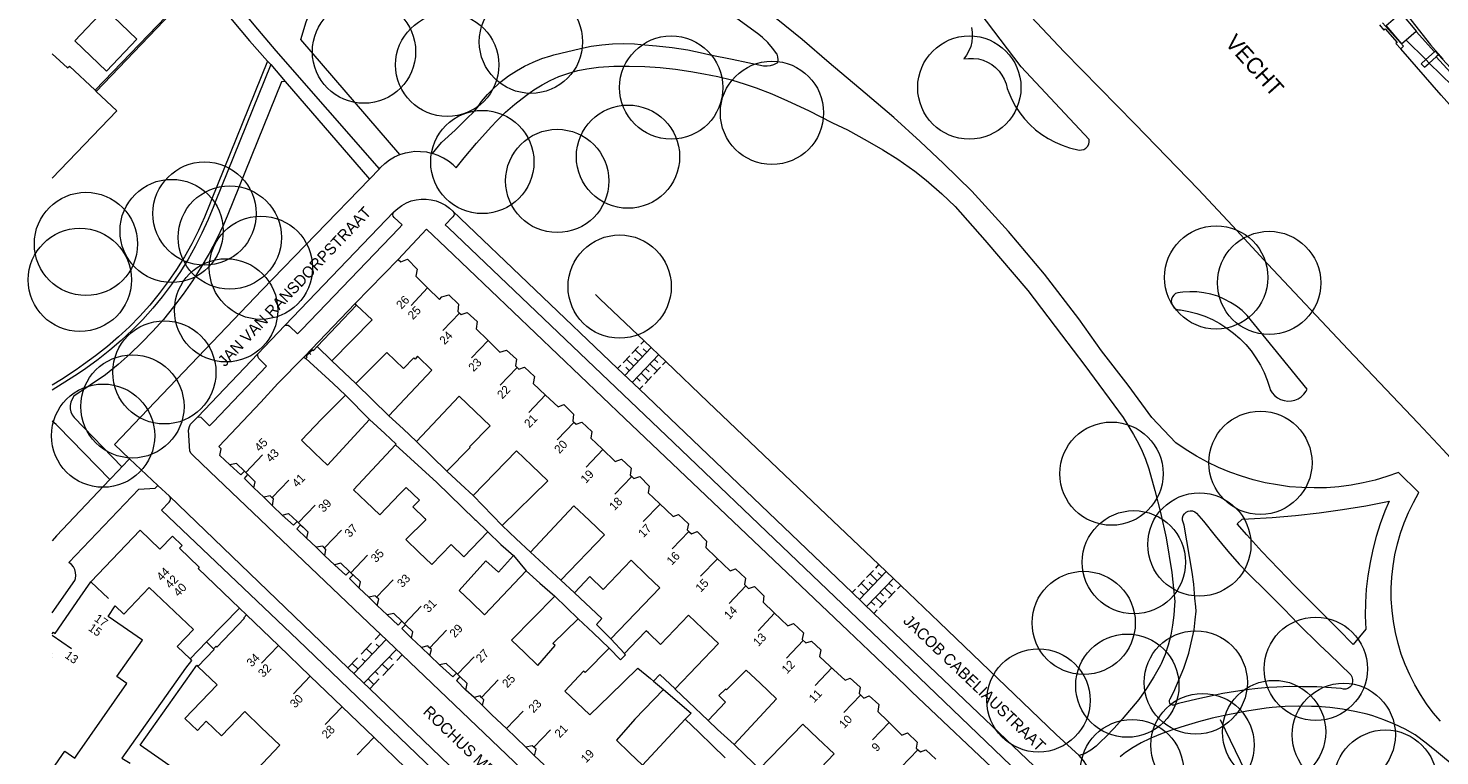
# Model space of a CAD drawing. Header units: metres. Extents: x 134994 to 136506, y 457393 to 459006.
# Tile 102 of 171: x 134997 to 135172, y 458394 to 458484. Entities that reach past the tile are written whole.
import ezdxf
from ezdxf.enums import TextEntityAlignment as Align

# ---------------------------------------------------------------- set-up
doc = ezdxf.new("R2010")
doc.units = ezdxf.units.M
for name, color, linetype, lineweight in [('B-WE-GR-BOOM-S', 250, 'Continuous', 13), ('B-WE-GW_TALUDLIJNEN', 251, 'Continuous', 5), ('B-WE-KG_BEBOUWING', 251, 'Continuous', 20), ('B-WE-KG_BEBOUWING TUSSENMUUR', 251, 'Continuous', 5), ('B-WE-KG_HUISNR', 251, 'Continuous', 5), ('B-WE-KG_ONDERGROND_REST', 251, 'Continuous', 5), ('B-WE-KG_STRAATNAAM', 251, 'Continuous', 5)]:
    doc.layers.add(name, color=color, linetype=linetype, lineweight=lineweight)
doc.styles.add('Styledgn000', font='dgn000.shx')

# ---------------------------------------------------------------- blocks, each defined once
blk = doc.blocks.new('SGR-BOOM_02')
blk.add_circle((0, 0), 6.4)

msp = doc.modelspace()

# ---------------------------------------------------------------- linework, layer by layer
at = {"layer": 'B-WE-GW_TALUDLIJNEN'}
msp.add_line((135170.31, 458480.37), (135170.74, 458479.95), dxfattribs=at)
at = {"layer": 'B-WE-GW_TALUDLIJNEN', "flags": 128}
for points in [[(135170.31, 458480.37), (135167.86, 458482.77)], [(135186.23, 458462.9), (135177, 458473.13), (135173.62, 458477.12), (135170.74, 458479.95)]]:
    msp.add_lwpolyline(points, dxfattribs=at)
at = {"layer": 'B-WE-KG_BEBOUWING', "flags": 128}
msp.add_lwpolyline([(135169.13, 458483.85), (135167.86, 458482.77), (135167.33, 458482.32), (135165.38, 458484.61), (135165.96, 458485.1), (135167.13, 458486.09), (135167.2, 458486.16), (135169.15, 458483.86)], close=True, dxfattribs=at)
for points in [[(135000, 458481.09), (135001.88, 458479.34), (135002.14, 458479.58), (135005.33, 458476.57), (135005.46, 458476.43), (135008, 458474.04), (135000, 458465.68)], [(135094.47, 458391.71), (135096.95, 458394.29), (135094.92, 458396.22), (135093.06, 458397.99), (135087.69, 458392.44), (135085.91, 458394.16), (135084.54, 458395.48), (135089.79, 458401.12), (135087.76, 458403.06), (135086.06, 458404.67), (135083.59, 458402.24), (135083.47, 458402.34), (135082.64, 458401.53), (135083.47, 458400.73), (135081.32, 458398.44), (135078.88, 458400.76), (135077.22, 458402.33), (135077.26, 458402.37), (135082.61, 458407.97), (135080.63, 458409.86), (135078.9, 458411.51), (135075.42, 458407.86), (135073.92, 458409.29), (135073.64, 458409.56), (135072.58, 458408.45), (135070.95, 458406.74), (135069.26, 458408.55), (135075.35, 458414.9), (135073.74, 458416.43), (135071.79, 458418.3), (135068.33, 458414.7), (135066.66, 458416.3), (135064.75, 458414.26), (135063.07, 458415.83), (135068.47, 458421.46), (135066.6, 458423.25), (135064.69, 458425.07), (135059.29, 458419.3), (135057.53, 458420.96), (135055.8, 458422.6), (135061.44, 458428.17), (135059.48, 458430.04), (135057.55, 458431.88), (135052.18, 458426.33), (135050.65, 458427.76), (135048.93, 458429.35), (135051.83, 458432.3), (135051.76, 458432.37), (135054.32, 458434.97), (135052.44, 458436.76), (135050.44, 458438.67), (135045.15, 458433.05), (135043.5, 458434.59), (135041.76, 458436.21), (135047.08, 458441.87), (135045.28, 458443.59), (135045, 458443.24), (135044.93, 458443.3), (135044.83, 458443.39), (135043.54, 458442.07), (135041.49, 458444.05), (135037.63, 458440.22), (135036.2, 458441.59), (135034.67, 458443.05), (135039.68, 458448.1), (135037.75, 458449.93), (135037.55, 458450.12), (135042.9, 458455.61), (135043.21, 458455.31), (135044.05, 458455.63), (135045.26, 458454.41), (135045.08, 458453.51), (135046.55, 458452.07), (135048.02, 458450.63), (135048.3, 458450.96), (135049.17, 458451.23), (135050.38, 458450.06), (135050.3, 458449.14), (135050.41, 458449.03), (135050.69, 458448.76), (135051.47, 458449.03), (135052.68, 458447.89), (135052.57, 458447.01), (135054, 458445.59), (135055.5, 458444.11), (135056.33, 458444.37), (135057.57, 458443.22), (135057.43, 458442.41), (135057.64, 458442.21), (135057.85, 458441.99), (135058.57, 458442.23), (135059.8, 458441.09), (135059.64, 458440.23), (135061.17, 458438.79), (135062.74, 458437.31), (135063.42, 458437.6), (135064.64, 458436.41), (135064.54, 458435.54), (135064.65, 458435.45), (135064.95, 458435.19), (135065.68, 458435.42), (135066.92, 458434.27), (135066.78, 458433.45), (135068.17, 458432.11), (135069.8, 458430.56), (135070.58, 458430.84), (135071.78, 458429.72), (135071.68, 458428.84), (135071.81, 458428.72), (135072.11, 458428.43), (135072.85, 458428.67), (135074.02, 458427.49), (135073.9, 458426.65), (135075.29, 458425.34), (135076.98, 458423.74), (135077.67, 458424), (135078.88, 458422.84), (135078.74, 458422.07), (135078.95, 458421.88), (135079.25, 458421.6), (135079.95, 458421.86), (135081.12, 458420.69), (135081.03, 458419.87), (135082.32, 458418.65), (135084.06, 458417.01), (135084.74, 458417.24), (135085.95, 458416.07), (135085.82, 458415.3), (135086.32, 458414.81), (135087.07, 458415.06), (135088.24, 458413.91), (135088.17, 458413.1), (135089.47, 458411.85), (135091.2, 458410.19), (135091.92, 458410.45), (135093.14, 458409.3), (135092.99, 458408.54), (135092.98, 458408.47), (135093.46, 458408.09), (135094.16, 458408.28), (135095.29, 458407.2), (135095.13, 458406.38), (135096.43, 458405.18), (135098.3, 458403.46), (135098.95, 458403.7), (135100.18, 458402.56), (135100.04, 458401.79), (135100.14, 458401.69), (135100.62, 458401.23), (135101.3, 458401.52), (135102.48, 458400.41), (135102.36, 458399.57), (135103.61, 458398.34), (135104.2, 458397.76), (135105.36, 458396.62), (135106.03, 458396.93), (135107.23, 458395.76), (135107.14, 458395.01), (135107.21, 458394.94), (135107.66, 458394.55), (135108.33, 458394.82), (135109.56, 458393.63)], [(135030.8, 458422.69), (135031.11, 458422.39), (135031.71, 458421.82), (135031.54, 458421.05), (135030.35, 458422.22), (135030.8, 458422.69), (135030.36, 458423.11), (135029.91, 458422.64), (135028.53, 458423.91), (135027.33, 458425.07), (135027.43, 458425.92), (135027.29, 458426.05), (135027.03, 458426.28), (135026.23, 458426.12), (135025, 458427.27), (135025.18, 458428.05), (135024.48, 458428.72), (135024.27, 458428.92), (135023.83, 458429.35), (135022.84, 458430.3), (135022.02, 458430.13), (135020.8, 458431.31), (135020.95, 458432.14), (135020.66, 458432.4), (135025.85, 458437.91), (135027.99, 458440.24), (135031.22, 458443.49), (135031.43, 458443.3), (135034.85, 458440.2), (135036.37, 458438.76), (135033.41, 458435.8), (135030.92, 458433.18), (135032.58, 458431.6), (135034.15, 458430.11), (135039.33, 458435.76), (135041.23, 458434.02), (135042.66, 458432.71), (135042.57, 458432.61), (135037.37, 458427.04), (135038.95, 458425.54), (135040.64, 458423.93), (135043.11, 458426.53), (135043.88, 458427.34), (135045.54, 458425.77), (135044.73, 458424.92), (135046.19, 458423.47), (135046.34, 458423.32), (135043.86, 458420.86), (135045.48, 458419.32), (135047.07, 458417.8), (135049.45, 458420.28), (135051.05, 458418.74), (135054.01, 458421.82), (135055.64, 458420.28), (135057.19, 458418.88), (135055.32, 458416.82), (135053.77, 458418.22), (135050.46, 458414.56), (135051.96, 458413.14), (135053.62, 458411.55), (135055.84, 458413.9), (135058.76, 458416.98), (135060.46, 458415.48), (135062.31, 458413.86), (135056.96, 458408.38), (135058.54, 458406.86), (135060.22, 458405.27), (135062.35, 458407.74), (135062.08, 458407.97), (135065.2, 458411.05), (135067.06, 458409.29), (135069.06, 458407.4), (135066.07, 458404.38), (135065.87, 458404.57), (135063.56, 458402.08), (135065.04, 458400.68), (135066.65, 458399.13), (135069.12, 458401.54), (135072.63, 458404.95), (135074.2, 458403.63), (135074.56, 458403.32), (135075.79, 458402.28), (135072.24, 458398.6), (135069.95, 458395.99), (135071.58, 458394.44), (135073.18, 458392.92), (135078.5, 458398.6), (135080.16, 458396.98), (135081.85, 458395.33), (135083.42, 458393.8)], [(135023.83, 458429.35), (135023.39, 458428.88), (135022.02, 458430.13)], [(135025, 458427.27), (135023.83, 458428.46), (135024.27, 458428.92)], [(135028.53, 458423.91), (135029.32, 458424.1), (135030.36, 458423.11)], [(135000, 458409.2), (135000.15, 458409.4), (135000.36, 458409.24), (135003.49, 458413.74), (135004.8, 458415.63), (135010.92, 458422.02), (135013.35, 458419.7), (135014.93, 458421.3), (135016.11, 458420.14), (135015.79, 458419.82), (135018.24, 458417.44), (135018.11, 458417.28), (135023.21, 458412.38), (135024.1, 458411.53)], [(135050.56, 458403.89), (135050.26, 458404.18), (135050.12, 458404.31), (135048.86, 458405.52), (135048.04, 458405.35), (135046.82, 458406.49), (135047.01, 458407.25), (135046.69, 458407.55), (135046.56, 458407.68), (135045.77, 458407.51), (135044.55, 458408.64), (135044.71, 458409.44), (135043.8, 458410.32), (135043.69, 458410.43), (135043.36, 458410.74), (135042.34, 458411.72), (135041.54, 458411.56), (135040.31, 458412.71), (135040.48, 458413.47), (135040.21, 458413.73), (135040.03, 458413.9), (135039.25, 458413.73), (135038.05, 458414.84), (135038.21, 458415.63), (135037.3, 458416.5), (135037.28, 458416.52), (135036.86, 458416.92), (135035.8, 458417.93), (135035.01, 458417.73), (135033.82, 458418.84), (135033.94, 458419.64), (135033.64, 458419.98), (135033.56, 458420.06), (135032.75, 458419.92), (135031.54, 458421.05)], [(135000, 458392.36), (135001.58, 458394.63), (135002.82, 458393.77), (135003.15, 458394.25), (135006.21, 458398.63), (135009.26, 458403.01), (135008.02, 458403.88), (135011.19, 458408.4), (135006.94, 458411.35), (135007.82, 458412.66), (135008.89, 458411.61), (135012.03, 458414.91), (135017.51, 458409.71), (135015.5, 458407.6), (135017.11, 458406.07), (135019.12, 458408.18), (135020.02, 458407.32)], [(135025.36, 458392.37), (135028.23, 458395.37), (135025.93, 458397.58), (135023.87, 458399.55), (135020.99, 458396.56), (135019.11, 458398.36), (135018, 458397.2), (135016.44, 458398.71), (135020.46, 458402.87), (135018.08, 458405.14), (135020.09, 458407.25), (135020.02, 458407.32), (135020.33, 458407.64), (135020.4, 458407.55), (135023.85, 458411.11), (135023.76, 458411.17), (135024.1, 458411.53), (135028.05, 458407.73), (135032, 458403.94), (135035.95, 458400.14), (135039.91, 458396.35), (135043.86, 458392.55)], [(135048.04, 458405.35), (135049.67, 458403.84), (135050.12, 458404.31)], [(135060.98, 458392.96), (135059.81, 458394.07), (135059.99, 458394.9), (135059.73, 458395.12), (135059.53, 458395.29), (135058.72, 458395.12), (135056.32, 458397.43), (135054.52, 458399.15), (135053.35, 458400.3), (135053.52, 458401.02), (135053.23, 458401.31), (135053.05, 458401.48), (135052.32, 458401.28), (135051.3, 458402.21), (135051.47, 458403.02), (135050.56, 458403.89), (135050.11, 458403.42), (135051.3, 458402.21)]]:
    msp.add_lwpolyline(points, dxfattribs=at)
at = {"layer": 'B-WE-KG_BEBOUWING'}
for points in [[(135035.01, 458417.73), (135036.41, 458416.45), (135036.86, 458416.92)], [(135038.05, 458414.84), (135036.86, 458416.03), (135037.3, 458416.5)], [(135023.21, 458412.38), (135019.12, 458408.18)], [(135041.54, 458411.56), (135042.91, 458410.27), (135043.36, 458410.74)], [(135043.8, 458410.32), (135043.35, 458409.84), (135044.55, 458408.64)]]:
    msp.add_lwpolyline(points, dxfattribs=at)
at = {"layer": 'B-WE-KG_BEBOUWING TUSSENMUUR'}
for p, q in [((135046.55, 458452.07), (135044.49, 458449.89)), ((135050.49, 458448.95), (135048.42, 458446.78)), ((135054.04, 458445.57), (135051.98, 458443.4)), ((135057.6, 458442.18), (135055.53, 458440.01)), ((135061.15, 458438.8), (135059.08, 458436.63)), ((135064.7, 458435.42), (135062.63, 458433.25)), ((135024.02, 458429.19), (135026.09, 458431.36)), ((135068.26, 458432.03), (135066.19, 458429.86)), ((135027.28, 458426.08), (135029.35, 458428.25)), ((135071.81, 458428.65), (135069.74, 458426.48)), ((135030.53, 458422.97), (135032.6, 458425.15)), ((135075.36, 458425.27), (135073.29, 458423.1)), ((135033.79, 458419.87), (135035.86, 458422.04)), ((135078.92, 458421.89), (135076.85, 458419.71)), ((135037.04, 458416.76), (135039.11, 458418.93)), ((135082.47, 458418.5), (135080.4, 458416.33)), ((135004.8, 458415.63), (135006.97, 458413.56)), ((135040.21, 458413.73), (135042.28, 458415.9)), ((135086.02, 458415.12), (135083.95, 458412.95)), ((135043.69, 458410.43), (135045.76, 458412.6)), ((135089.57, 458411.74), (135087.51, 458409.57)), ((135000, 458409.01), (135002.38, 458407.36)), ((135046.81, 458407.45), (135048.88, 458409.62)), ((135028.03, 458407.71), (135025.95, 458405.54)), ((135093.13, 458408.35), (135091.06, 458406.18)), ((135050.26, 458404.18), (135052.33, 458406.35)), ((135031.98, 458403.92), (135029.91, 458401.75)), ((135053.23, 458401.31), (135055.3, 458403.48)), ((135096.68, 458404.97), (135094.61, 458402.8)), ((135100.23, 458401.59), (135098.16, 458399.42)), ((135035.94, 458400.13), (135033.86, 458397.96)), ((135056.32, 458397.43), (135058.39, 458399.6)), ((135103.79, 458398.21), (135101.72, 458396.03)), ((135039.89, 458396.34), (135037.82, 458394.17)), ((135059.73, 458395.12), (135061.8, 458397.3)), ((135107.34, 458394.82), (135105.27, 458392.65))]:
    msp.add_line(p, q, dxfattribs=at)
at = {"layer": 'B-WE-KG_ONDERGROND_REST'}
for p, q in [((135167.1, 458487.04), (135170.9, 458482.21)), ((135171.38, 458481.33), (135169.13, 458483.85)), ((135170.9, 458482.21), (135172.46, 458480.43)), ((135170.31, 458480.37), (135171.38, 458481.33)), ((135171.59, 458480.71), (135170.74, 458479.95)), ((135171.88, 458480.97), (135171.59, 458480.71)), ((135183.97, 458467.76), (135171.88, 458480.97)), ((135026.7, 458480.19), (135027.09, 458479.75)), ((135027.09, 458479.75), (135028.9, 458477.67)), ((135028.9, 458477.67), (135039.34, 458465.57)), ((135039.34, 458465.57), (135040.57, 458466.85)), ((135026.02, 458451.83), (135039.34, 458465.57)), ((135028.84, 458447.4), (135042.38, 458461.49)), ((135049.67, 458461.58), (135070.11, 458442.08)), ((135032.86, 458444.8), (135037.75, 458449.93)), ((135025.51, 458443.9), (135028.84, 458447.4)), ((135072.97, 458445.1), (135073.38, 458445.53)), ((135018.07, 458436.1), (135025.51, 458443.9)), ((135031.41, 458443.69), (135032.17, 458444.48)), ((135031.43, 458443.66), (135031.58, 458443.51)), ((135032.27, 458444.38), (135031.51, 458443.59)), ((135032.27, 458444.38), (135031.51, 458443.59)), ((135031.73, 458444.13), (135032.05, 458443.83)), ((135032.19, 458444.45), (135032.35, 458444.3)), ((135070.79, 458442.8), (135071.61, 458443.66)), ((135071.01, 458441.23), (135074.28, 458444.68)), ((135071.88, 458443.95), (135072.7, 458444.81)), ((135075.2, 458443.81), (135071.92, 458440.35)), ((135073.19, 458443.53), (135072.29, 458444.38)), ((135073.73, 458444.1), (135073.28, 458444.53)), ((135031.6, 458443.48), (135031.43, 458443.3)), ((135070.11, 458442.08), (135070.52, 458442.51)), ((135071.56, 458441.8), (135071.11, 458442.23)), ((135072.1, 458442.38), (135071.2, 458443.23)), ((135072.65, 458442.95), (135072.2, 458443.38)), ((135073.56, 458442.08), (135074.01, 458441.65)), ((135074.1, 458442.66), (135075, 458441.8)), ((135075.41, 458442.23), (135074.59, 458441.37)), ((135074.65, 458443.23), (135075.1, 458442.81)), ((135076.1, 458442.95), (135075.69, 458442.52)), ((135041.76, 458436.21), (135037.63, 458440.22)), ((135072.47, 458440.93), (135072.92, 458440.5)), ((135073.01, 458441.5), (135073.91, 458440.65)), ((135074.32, 458441.08), (135073.5, 458440.22)), ((135036.37, 458438.76), (135039.33, 458435.76)), ((135073.23, 458439.93), (135072.82, 458439.5)), ((135017.17, 458435.17), (135018.07, 458436.1)), ((135017.06, 458431.84), (135016.89, 458434.45)), ((135007.71, 458432.67), (135009.58, 458430.9)), ((135019.55, 458429.29), (135017.42, 458431.35)), ((135042.57, 458432.61), (135047.7, 458427.96)), ((135048.93, 458429.35), (135045.15, 458433.05)), ((135008.64, 458429.89), (135009.58, 458430.9)), ((135013.11, 458427.59), (135009.58, 458430.9)), ((135013.11, 458427.59), (135014.55, 458426.24)), ((135026.23, 458426.12), (135027.33, 458425.07)), ((135052.18, 458426.33), (135055.8, 458422.6)), ((135032.75, 458419.92), (135033.82, 458418.84)), ((135059.29, 458419.3), (135063.07, 458415.83)), ((135057.19, 458418.88), (135058.76, 458416.98)), ((135102.1, 458417.34), (135102.51, 458417.77)), ((135099.87, 458415.01), (135100.71, 458415.89)), ((135100.08, 458413.43), (135103.41, 458416.91)), ((135100.98, 458416.17), (135101.82, 458417.05)), ((135104.31, 458416.05), (135100.98, 458412.58)), ((135101.74, 458415.17), (135101.29, 458415.6)), ((135102.3, 458415.75), (135101.4, 458416.61)), ((135102.85, 458416.33), (135102.4, 458416.76)), ((135062.31, 458413.86), (135065.2, 458411.05)), ((135099.18, 458414.29), (135099.59, 458414.72)), ((135100.63, 458414.01), (135100.18, 458414.44)), ((135101.18, 458414.59), (135100.29, 458415.45)), ((135102.65, 458414.32), (135103.09, 458413.89)), ((135103.2, 458414.89), (135104.09, 458414.03)), ((135104.51, 458414.47), (135103.68, 458413.6)), ((135103.75, 458415.47), (135104.2, 458415.04)), ((135105.2, 458415.19), (135104.79, 458414.75)), ((135040.31, 458412.71), (135039.25, 458413.73)), ((135101.54, 458413.16), (135101.98, 458412.73)), ((135102.29, 458412.16), (135101.88, 458411.72)), ((135102.09, 458413.74), (135102.98, 458412.88)), ((135103.4, 458413.31), (135102.57, 458412.45)), ((135101.88, 458411.72), (135122.56, 458391.99)), ((135040.04, 458408.5), (135040.7, 458409.19)), ((135037.39, 458404.26), (135041.42, 458408.5)), ((135038.29, 458406.66), (135039.61, 458408.04)), ((135042.68, 458407.26), (135038.66, 458403.05)), ((135039.67, 458406.66), (135038.95, 458407.35)), ((135040.55, 458407.58), (135040.19, 458407.92)), ((135046.82, 458406.49), (135045.77, 458407.51)), ((135000, 458406.71), (135000, 458406.71)), ((135000, 458406.24), (135000, 458406.24)), ((135036.67, 458404.96), (135037.86, 458406.2)), ((135037.92, 458404.82), (135037.2, 458405.51)), ((135038.8, 458405.74), (135038.44, 458406.09)), ((135040.92, 458405.42), (135041.65, 458404.73)), ((135042.3, 458405.42), (135040.99, 458404.04)), ((135041.8, 458406.34), (135042.16, 458406)), ((135043.4, 458406.57), (135042.74, 458405.88)), ((135039.17, 458403.59), (135039.89, 458402.9)), ((135040.55, 458403.59), (135039.38, 458402.35)), ((135040.05, 458404.51), (135040.41, 458404.16)), ((135052.32, 458401.28), (135053.35, 458400.3)), ((135127.32, 458394.1), (135124.47, 458396.71)), ((135058.72, 458395.12), (135059.81, 458394.07))]:
    msp.add_line(p, q, dxfattribs=at)
at = {"layer": 'B-WE-KG_ONDERGROND_REST', "flags": 128}
for points in [[(135216.48, 458384.86), (135205.06, 458397.01), (135200.81, 458401.51), (135196.92, 458405.71), (135189.95, 458413.19), (135183.07, 458420.48), (135177.15, 458426.84), (135172.46, 458432), (135169.37, 458435.31), (135164.56, 458440.34), (135160.67, 458444.44), (135150.72, 458455.03), (135146.34, 458459.77), (135142.12, 458464.29), (135134.22, 458472.4), (135125.46, 458481.35), (135121.37, 458485.66), (135113.73, 458493.66), (135110.86, 458496.7), (135107.69, 458499.96), (135100.7, 458507.33), (135093.02, 458515.5), (135088.96, 458519.53), (135085.73, 458522.77)], [(135040.57, 458466.85), (135027.78, 458481.47), (135025.05, 458484.67), (135022.75, 458487.48), (135020.52, 458490.34), (135018.36, 458493.25), (135007.93, 458507.7), (135005.7, 458510.82), (135003.54, 458514), (135001.44, 458517.22), (135000, 458519.53)], [(135043.11, 458468.6), (135030.85, 458482.88), (135031.49, 458485.06), (135043.48, 458514.72), (135050.1, 458510.05)], [(135010.76, 458500.82), (135008.15, 458498.1), (135017.6, 458489.15), (135005.46, 458476.43)], [(135010.76, 458500.82), (135015.72, 458494.04), (135016.26, 458493.27), (135018.22, 458490.56), (135020.24, 458487.9), (135022.33, 458485.28), (135024.48, 458482.72), (135026.7, 458480.19)], [(135006.55, 458499.38), (135017.4, 458489.14), (135005.33, 458476.57)], [(135062.19, 458480.96), (135065.5, 458481.74), (135066.82, 458482.02), (135068.15, 458482.21), (135069.49, 458482.33), (135070.84, 458482.36), (135072.19, 458482.32), (135072.98, 458482.25), (135074.93, 458482.1), (135076.86, 458481.88), (135078.79, 458481.57), (135080.7, 458481.18), (135081.56, 458480.98), (135084.29, 458480.41), (135088.21, 458479.62), (135088.64, 458479.59), (135089.07, 458479.63), (135089.48, 458479.76), (135089.87, 458479.96), (135089.95, 458480.01), (135090, 458480.36), (135089.98, 458480.71), (135089.87, 458481.05), (135089.86, 458481.07), (135089.32, 458481.81), (135088.71, 458482.5), (135088.05, 458483.13), (135087.61, 458483.49), (135081.38, 458488.09)], [(135113.97, 458484.35), (135114.07, 458483.77), (135114.08, 458483.17), (135114.02, 458482.58), (135113.88, 458482), (135113.66, 458481.45), (135113.36, 458480.93), (135113.01, 458480.45), (135113.62, 458480.53), (135114.23, 458480.53), (135114.83, 458480.45), (135115.41, 458480.29), (135115.97, 458480.06), (135116.49, 458479.75), (135116.97, 458479.38), (135117.39, 458478.95), (135117.75, 458478.46), (135118.05, 458477.93), (135118.27, 458477.37), (135118.42, 458476.79), (135118.6, 458476.3), (135118.99, 458475.42), (135119.45, 458474.58), (135119.98, 458473.78), (135120.57, 458473.03), (135121.22, 458472.33), (135121.93, 458471.68), (135122.69, 458471.1), (135123.5, 458470.58), (135124.35, 458470.13), (135125.23, 458469.75), (135126.14, 458469.45), (135127.33, 458469.16), (135127.63, 458469.17), (135127.92, 458469.25), (135128.17, 458469.41), (135128.38, 458469.62), (135128.52, 458469.89), (135128.58, 458470.18), (135128.57, 458470.48), (135120.13, 458479.48), (135114.13, 458487.37)], [(135006.74, 458478.96), (135010.49, 458482.91), (135006.55, 458486.66), (135002.8, 458482.71), (135006.74, 458478.96)], [(135139.32, 458432.88), (135136.35, 458436.01), (135133.4, 458440.02), (135130.09, 458444.29), (135127.27, 458448.22), (135123.04, 458453.77), (135118.56, 458459.06), (135114.02, 458464.05), (135110.52, 458467.5), (135107.6, 458470.22), (135104.35, 458473.19), (135100.8, 458476.22), (135096.33, 458479.99), (135093, 458482.85), (135089.77, 458485.47)], [(135164.55, 458484.68), (135165.11, 458484.04), (135165.27, 458484.19), (135166.76, 458482.5), (135166.6, 458482.37), (135167.19, 458481.71)], [(135164.94, 458484.93), (135167.53, 458482.03), (135167.19, 458481.71)], [(135053.21, 458475.16), (135053.97, 458476.04), (135054.79, 458476.87), (135055.67, 458477.64), (135056.59, 458478.35), (135057.56, 458478.99), (135058.57, 458479.57), (135059.62, 458480.07), (135060.71, 458480.5), (135061.82, 458480.86), (135062.19, 458480.96)], [(135189.24, 458457.56), (135184.81, 458461.95), (135179.84, 458467.42), (135172.2, 458475.97), (135167.19, 458481.71)], [(135170.31, 458480.37), (135169.74, 458479.86), (135170.14, 458479.42), (135170.74, 458479.95)], [(135171.88, 458480.97), (135171.48, 458481.42), (135171.38, 458481.33)], [(135171.59, 458480.71), (135183.69, 458467.5), (135183.97, 458467.76)], [(135026.7, 458480.19), (135019.71, 458462.92), (135019.58, 458462.57), (135018.89, 458460.86), (135018.13, 458459.18), (135017.3, 458457.54), (135016.39, 458455.93), (135015.42, 458454.37), (135014.37, 458452.85), (135013.27, 458451.37), (135012.1, 458449.95), (135010.87, 458448.57), (135009.58, 458447.25), (135008.24, 458445.99), (135006.84, 458444.79), (135005.39, 458443.65), (135003.89, 458442.57), (135002.97, 458441.92), (135001.16, 458440.73), (135000, 458440.03)], [(135027.09, 458479.75), (135020.21, 458462.7), (135020.04, 458462.26), (135019.34, 458460.54), (135018.57, 458458.85), (135017.72, 458457.19), (135016.8, 458455.57), (135015.82, 458454), (135014.77, 458452.46), (135013.65, 458450.98), (135012.47, 458449.54), (135011.23, 458448.15), (135009.93, 458446.82), (135008.57, 458445.55), (135007.16, 458444.34), (135005.7, 458443.18), (135004.19, 458442.1), (135003.12, 458441.36), (135001.26, 458440.16), (135000, 458439.41)], [(135050.07, 458466.97), (135051.07, 458468.21), (135052.6, 458470), (135054.43, 458472.06), (135055.11, 458472.78), (135056.21, 458473.84), (135057.36, 458474.84), (135058.79, 458475.96), (135059.73, 458476.64), (135060.73, 458477.25), (135061.76, 458477.79), (135062.83, 458478.27), (135062.93, 458478.31), (135064.04, 458478.7), (135065.16, 458479.01), (135066.3, 458479.25), (135067.46, 458479.41), (135067.72, 458479.43), (135069.63, 458479.54), (135071.55, 458479.57), (135073.47, 458479.52), (135075.38, 458479.39), (135077.29, 458479.18), (135079.19, 458478.89), (135080.81, 458478.63), (135082.53, 458478.28), (135084.24, 458477.85), (135085.92, 458477.34), (135087.27, 458476.86), (135089.23, 458476.11), (135091.16, 458475.28), (135093.79, 458474.08), (135096.76, 458472.54), (135098.61, 458471.65), (135101.06, 458470.32), (135102.98, 458469.18), (135104.83, 458468.02), (135106.95, 458466.54), (135108.36, 458465.43), (135110.3, 458463.74), (135111.95, 458462.15), (135115.64, 458458), (135120.95, 458451.77), (135125.14, 458446.24), (135128.05, 458442.45), (135132.77, 458436), (135134.05, 458433.89), (135134.47, 458433.16), (135135.04, 458432.03), (135135.54, 458430.85), (135135.97, 458429.65), (135136.72, 458426.95), (135137.4, 458424.23), (135138.1, 458421.09), (135138.82, 458416.77), (135139.17, 458413.19), (135139.16, 458412.74), (135139.08, 458411.49), (135138.92, 458410.25), (135138.69, 458409.02), (135138.37, 458407.8), (135137.98, 458406.61), (135137.51, 458405.45), (135137.43, 458405.3), (135136.6, 458403.84), (135135.69, 458402.42), (135134.72, 458401.04), (135132.67, 458398.6), (135131.66, 458397.5), (135130.62, 458396.42), (135130.02, 458395.83), (135129.42, 458395.27), (135128.76, 458394.77), (135128.06, 458394.34), (135127.98, 458394.29), (135127.32, 458394.1)], [(135028.9, 458477.67), (135028.42, 458477.61), (135021.7, 458460.95), (135021.24, 458459.89), (135020.38, 458458.09), (135019.45, 458456.34), (135018.45, 458454.61), (135017.39, 458452.94), (135016.26, 458451.3), (135015.06, 458449.71), (135013.8, 458448.17), (135012.47, 458446.69), (135011.09, 458445.26), (135009.66, 458443.88), (135008.17, 458442.57), (135006.62, 458441.31), (135002.7, 458438.64), (135002.46, 458438.27), (135002.31, 458437.89), (135002.24, 458437.5), (135002.24, 458437.09), (135002.33, 458436.7), (135002.49, 458436.33), (135002.73, 458436.01), (135008.64, 458429.89)], [(135047.17, 458468.73), (135048.26, 458470.09), (135049.98, 458471.64), (135051.54, 458473.18), (135052.16, 458473.79), (135052.72, 458474.45), (135053.21, 458475.16)], [(135040.57, 458466.85), (135040.72, 458467), (135041.25, 458467.49), (135041.82, 458467.93), (135042.45, 458468.3), (135043.11, 458468.6)], [(135043.11, 458468.6), (135043.79, 458468.82), (135044.5, 458468.96), (135044.95, 458469.01), (135045.68, 458469), (135046.4, 458468.92), (135047.11, 458468.75), (135047.17, 458468.73)], [(135050.07, 458466.97), (135049.82, 458467.21), (135049.7, 458467.32), (135049.13, 458467.78), (135048.51, 458468.17), (135047.86, 458468.49), (135047.17, 458468.73)], [(135042.38, 458461.49), (135042.84, 458461.93), (135043.35, 458462.3), (135043.91, 458462.61), (135044.5, 458462.85), (135045.11, 458463.01), (135045.74, 458463.09), (135046.37, 458463.09), (135047, 458463.01), (135047.61, 458462.86), (135048.2, 458462.63), (135048.76, 458462.32), (135049.27, 458461.95), (135049.67, 458461.58)], [(135042.4, 458460.8), (135042.28, 458460.95), (135042.24, 458461.14), (135042.27, 458461.33), (135042.38, 458461.49)], [(135049.67, 458461.58), (135049.79, 458461.41), (135049.82, 458461.22), (135049.78, 458461.03), (135049.68, 458460.89)], [(135029.42, 458447.34), (135030.42, 458446.37), (135030.95, 458446.91), (135042.98, 458459.45), (135043.38, 458459.87), (135042.4, 458460.8)], [(135042.9, 458455.61), (135046.41, 458459.35), (135048.86, 458457.03), (135071.01, 458435.88), (135098.7, 458409.54), (135101.28, 458407.07), (135105.79, 458402.8), (135106.59, 458401.99), (135118.01, 458391.15), (135118.78, 458390.31), (135121.36, 458387.82), (135118.15, 458384.46)], [(135049.68, 458460.89), (135048.73, 458459.91), (135049.12, 458459.53)], [(135121.94, 458391.88), (135120.99, 458390.89), (135119.95, 458391.83), (135105.43, 458405.77), (135091.45, 458419.12), (135077.05, 458432.89), (135063.64, 458445.66), (135049.12, 458459.53)], [(135007.71, 458432.67), (135011.01, 458436.1), (135026.02, 458451.83)], [(135067.37, 458451.25), (135067.96, 458450.67), (135073.38, 458445.53)], [(135148.16, 458448.65), (135147.52, 458449.26), (135146.83, 458449.8), (135146.09, 458450.28), (135145.31, 458450.69), (135144.5, 458451.03), (135143.66, 458451.29), (135142.8, 458451.47), (135141.93, 458451.58), (135141.05, 458451.6), (135140.17, 458451.55), (135139.86, 458451.51), (135139.56, 458451.47), (135139.29, 458451.36), (135139.06, 458451.18), (135138.88, 458450.95), (135138.78, 458450.67), (135138.75, 458450.38), (135138.8, 458450.09), (135138.93, 458449.83), (135139.12, 458449.61), (135139.37, 458449.45), (135139.65, 458449.36), (135139.9, 458449.34), (135140.92, 458449.16), (135141.92, 458448.89), (135142.9, 458448.55), (135143.86, 458448.14), (135144.77, 458447.65), (135145.65, 458447.09), (135146.48, 458446.47), (135147.26, 458445.78), (135147.98, 458445.04), (135148.65, 458444.25), (135149.25, 458443.4), (135149.79, 458442.51), (135150.26, 458441.58), (135150.65, 458440.62), (135150.97, 458439.64), (135151.02, 458439.45), (135151.25, 458439.07), (135151.55, 458438.73), (135151.91, 458438.45), (135152.31, 458438.24), (135152.74, 458438.1), (135153.19, 458438.04), (135153.64, 458438.06), (135154.08, 458438.16), (135154.49, 458438.33), (135154.87, 458438.58), (135155.2, 458438.89), (135155.47, 458439.25), (135155.61, 458439.5), (135148.16, 458448.65)], [(135037.55, 458450.12), (135032.17, 458444.48)], [(135028.84, 458447.4), (135029.07, 458447.46), (135029.26, 458447.44), (135029.42, 458447.34)], [(135073.38, 458445.53), (135073.38, 458445.53), (135076.1, 458442.95)], [(135025.62, 458443.33), (135025.52, 458443.5), (135025.48, 458443.69), (135025.51, 458443.9)], [(135031.22, 458443.49), (135031.41, 458443.69)], [(135031.41, 458443.69), (135031.51, 458443.59)], [(135032.17, 458444.48), (135032.27, 458444.38)], [(135032.27, 458444.38), (135032.36, 458444.28), (135032.86, 458444.8)], [(135032.86, 458444.8), (135034.67, 458443.05)], [(135018.45, 458436.04), (135019.52, 458434.99), (135019.94, 458435.42), (135026.59, 458442.38), (135025.62, 458443.33)], [(135031.51, 458443.59), (135031.6, 458443.48)], [(135070.11, 458442.08), (135072.82, 458439.5)], [(135076.1, 458442.95), (135081.34, 458437.89), (135095.96, 458423.99), (135102.51, 458417.77)], [(135072.82, 458439.5), (135099.18, 458414.29)], [(135007.13, 458428.3), (135000.74, 458434.87), (135000.5, 458435.12), (135000, 458435.53)], [(135016.89, 458434.45), (135017.01, 458434.89), (135017.17, 458435.17)], [(135018.07, 458436.1), (135018.45, 458436.04)], [(135017.42, 458431.35), (135017.23, 458431.53), (135017.06, 458431.84)], [(135172.12, 458398.35), (135171.23, 458399.41), (135170.4, 458400.52), (135169.63, 458401.67), (135168.93, 458402.87), (135168.31, 458404.11), (135167.75, 458405.38), (135167.27, 458406.67), (135166.87, 458408), (135166.54, 458409.35), (135166.29, 458410.71), (135166.12, 458412.08), (135166.03, 458413.47), (135166.02, 458414.85), (135166.09, 458416.23), (135166.24, 458417.61), (135166.47, 458418.98), (135166.78, 458420.33), (135167.16, 458421.66), (135167.62, 458422.96), (135168.16, 458424.24), (135168.77, 458425.48), (135169.45, 458426.69), (135166.93, 458429.18), (135165.49, 458428.67), (135164.03, 458428.24), (135162.54, 458427.89), (135161.04, 458427.61), (135159.52, 458427.42), (135158, 458427.3), (135156.47, 458427.27), (135154.94, 458427.31), (135153.42, 458427.43), (135151.9, 458427.64), (135150.4, 458427.92), (135148.92, 458428.28), (135147.45, 458428.72), (135146.01, 458429.23), (135144.6, 458429.82), (135143.22, 458430.48), (135141.88, 458431.21), (135140.58, 458432.01), (135139.32, 458432.88)], [(135007.13, 458428.3), (135008.26, 458429.49), (135008.64, 458429.89)], [(135007.13, 458428.3), (135000.52, 458421.33), (135000, 458420.73)], [(135040.68, 458409.17), (135040.09, 458409.74), (135019.55, 458429.29)], [(135047.7, 458427.96), (135052.42, 458423.38), (135052.52, 458423.26), (135054.01, 458421.82)], [(135000, 458411.77), (135002.81, 458415.8), (135002.88, 458416.03), (135002.94, 458416.41), (135002.91, 458416.8), (135002.81, 458417.17), (135002.63, 458417.51), (135002.38, 458417.8), (135002.08, 458418.04), (135010.74, 458427.14), (135012.77, 458427.23), (135013.11, 458427.59)], [(135059.12, 458383.36), (135058.97, 458383.48), (135058.81, 458383.57), (135058.65, 458383.61), (135058.32, 458383.61), (135058.14, 458383.58), (135056.73, 458383.18), (135030.45, 458408.44), (135013.57, 458424.53), (135014.51, 458425.52), (135014.64, 458425.68), (135014.69, 458425.87), (135014.66, 458426.07), (135014.55, 458426.24)], [(135014.55, 458426.24), (135036.67, 458404.96)], [(135138.52, 458400.75), (135138.54, 458400.95), (135138.63, 458401.11), (135139.07, 458401.98), (135140.32, 458404.94), (135140.92, 458406.77), (135141.23, 458408.07), (135141.57, 458409.7), (135141.72, 458410.91), (135141.83, 458412.01), (135141.79, 458412.55), (135141.65, 458413.6), (135141.54, 458415.33), (135141.33, 458416.84), (135140.99, 458418.79), (135140.36, 458422.67), (135140.18, 458423.16), (135140.15, 458423.28), (135140.15, 458423.56), (135140.22, 458423.84), (135140.37, 458424.08), (135140.58, 458424.27), (135140.83, 458424.4), (135141.11, 458424.45), (135141.39, 458424.42), (135141.65, 458424.31), (135141.88, 458424.14), (135142.73, 458423.16), (135144.21, 458421.32), (135145.77, 458419.43), (135147.18, 458417.81), (135148.2, 458416.76), (135150.67, 458414.31), (135152.75, 458412.23), (135154.47, 458410.42), (135157.17, 458407.77), (135158.32, 458406.71), (135161, 458404.1), (135161.14, 458403.85), (135161.22, 458403.54), (135161.23, 458403.22), (135161.15, 458402.91), (135161.08, 458402.79), (135160.89, 458402.58), (135160.65, 458402.42), (135160.38, 458402.34), (135160.1, 458402.34), (135159.83, 458402.42), (135156.78, 458402.6), (135155.02, 458402.63), (135153.4, 458402.64), (135151.85, 458402.58), (135150.83, 458402.52), (135149.47, 458402.4), (135148.03, 458402.24), (135145.12, 458401.78), (135141.92, 458401.1), (135139.64, 458400.55), (135139.18, 458400.39), (135139.08, 458400.35), (135138.89, 458400.35), (135138.71, 458400.43), (135138.58, 458400.57), (135138.52, 458400.75)], [(135146.9, 458422.84), (135147.55, 458423.42), (135148.31, 458423.45), (135151.24, 458423.61), (135154.16, 458423.86), (135157.08, 458424.18), (135159.99, 458424.59), (135162.88, 458425.07), (135165.76, 458425.63), (135165.23, 458424.38), (135164.66, 458422.83), (135164.16, 458421.25), (135163.73, 458419.65), (135163.39, 458418.02), (135163.12, 458416.39), (135162.93, 458414.74), (135162.83, 458413.09), (135162.8, 458411.43), (135162.85, 458409.78), (135161.29, 458407.85)], [(135161.29, 458407.85), (135159.43, 458409.75), (135154.1, 458415.1), (135149.98, 458419.39), (135148.13, 458421.47), (135146.9, 458422.84)], [(135102.51, 458417.77), (135105.2, 458415.19)], [(135069.26, 458408.55), (135067.5, 458410.36), (135068.15, 458411.08), (135064.75, 458414.26)], [(135099.18, 458414.29), (135099.18, 458414.29), (135101.88, 458411.72)], [(135105.2, 458415.19), (135105.2, 458415.19), (135109.97, 458410.64)], [(135101.88, 458411.72), (135101.88, 458411.72)], [(135124.47, 458396.71), (135109.97, 458410.64)], [(135043.4, 458406.57), (135040.68, 458409.17)], [(135069.06, 458407.4), (135070.46, 458405.95), (135071.1, 458406.58), (135070.95, 458406.74)], [(135017.11, 458406.07), (135017.26, 458405.89), (135016.54, 458404.94), (135008.65, 458393.79), (135009.66, 458393.16)], [(135037.21, 458369.59), (135035.09, 458371.66), (135034.87, 458371.37), (135033.21, 458372.94), (135034.84, 458375.37), (135022.65, 458387.19), (135010.89, 458395.37), (135017.93, 458405.3), (135018.08, 458405.14)], [(135082.24, 458369.49), (135043.4, 458406.57)], [(135036.67, 458404.96), (135039.38, 458402.35)], [(135077.26, 458402.37), (135075.32, 458404.14), (135074.56, 458403.32)], [(135039.38, 458402.35), (135059.12, 458383.36)], [(135075.79, 458402.28), (135079.24, 458399.35), (135078.5, 458398.6)], [(135174.09, 458392.56), (135171.64, 458394.61), (135170.33, 458395.65), (135169, 458396.65), (135167.74, 458397.35), (135166.44, 458397.97), (135165.11, 458398.53), (135163.75, 458399.01), (135163.05, 458399.22), (135161.51, 458399.57), (135159.96, 458399.85), (135158.4, 458400.05), (135156.83, 458400.16), (135156.13, 458400.19), (135154.51, 458400.22), (135152.88, 458400.18), (135151.26, 458400.05), (135150.5, 458399.97), (135148.12, 458399.59), (135145.76, 458399.13), (135143.83, 458398.73), (135142.12, 458398.29), (135140.47, 458397.78), (135139.02, 458397.34), (135137.6, 458396.83), (135136.2, 458396.24), (135136.03, 458396.16), (135135.01, 458395.67), (135134.03, 458395.11), (135133.09, 458394.49), (135132.64, 458394.15), (135132.42, 458393.94)], [(135084.54, 458395.48), (135082.48, 458397.34), (135081.32, 458398.44)], [(135135.34, 458383.16), (135148.56, 458390.85), (135144.85, 458398.53)], [(135129.24, 458390.98), (135129.05, 458391.49), (135128.63, 458392.31), (135127.85, 458393.49), (135127.32, 458394.1)]]:
    msp.add_lwpolyline(points, dxfattribs=at)

# ---------------------------------------------------------------- block references
at = {"layer": 'B-WE-GR-BOOM-S'}
for p in [(135038.66, 458481.36), (135059.36, 458482.59), (135048.98, 458479.72), (135076.75, 458476.91), (135113.71, 458476.91), (135089.24, 458473.77), (135053.33, 458467.68), (135071.39, 458468.34), (135062.62, 458465.33), (135018.89, 458461.29), (135014.81, 458459.13), (135022.02, 458458.32), (135004.19, 458457.52), (135003.43, 458453.07), (135025.88, 458454.57), (135144.32, 458453.37), (135070.36, 458452.23), (135150.88, 458452.69), (135021.56, 458449.29), (135013.91, 458441.6), (135009.95, 458437.38), (135006.31, 458433.75), (135149.8, 458430.39), (135131.33, 458429.04), (135142.23, 458420.26), (135134.11, 458418.06), (135127.89, 458410.54), (135156.67, 458404.85), (135133.3, 458402.76), (135141.78, 458403.16), (135122.28, 458400.93), (135151.49, 458397.02), (135142.62, 458395.4), (135160.13, 458396.66), (135133.88, 458392.17), (135165.3, 458390.87)]:
    msp.add_blockref('SGR-BOOM_02', p, dxfattribs=at)

# ---------------------------------------------------------------- texts
at = {"layer": 'B-WE-KG_HUISNR', "linetype": 'Continuous', "style": 'Styledgn000'}
for s, height, rotation, p in [('26', 1.054, 46.7007, (135044, 458450.86)), ('25', 1.054, 46.6923, (135045.43, 458449.57)), ('24', 1.054, 46.3995, (135049.36, 458446.45)), ('23', 1.054, 46.3995, (135052.95, 458443.11)), ('22', 1.054, 46.3995, (135056.51, 458439.73)), ('21', 1.054, 46.3995, (135059.87, 458436.15)), ('20', 1.054, 46.3995, (135063.6, 458432.95)), ('19', 1.054, 46.3995, (135066.86, 458429.26)), ('18', 1.054, 46.3995, (135070.41, 458425.88)), ('17', 1.054, 46.3995, (135074.01, 458422.54)), ('16', 1.054, 46.3995, (135077.53, 458419.12)), ('44', 1.054, 46.2123, (135014.28, 458417.17)), ('42', 1.054, 46.3341, (135015.35, 458416.23)), ('15', 1.054, 46.3995, (135081.11, 458415.77)), ('40', 1.054, 46.2123, (135016.38, 458415.22)), ('14', 1.054, 46.3995, (135084.65, 458412.38)), ('13', 1.054, 46.3995, (135088.25, 458409.04)), ('34', 1.054, 46.2123, (135025.45, 458406.5)), ('32', 1.054, 46.2202, (135026.88, 458405.21)), ('12', 1.054, 46.3995, (135091.8, 458405.65)), ('30', 1.054, 46.2202, (135030.83, 458401.41)), ('11', 1.054, 46.3995, (135095.16, 458402.07)), ('10', 1.054, 46.3995, (135098.9, 458398.87)), ('28', 1.054, 46.2202, (135034.77, 458397.6)), ('9', 1.05, 46.3995, (135102.4, 458395.44))]:
    msp.add_text(s, height=height, rotation=rotation, dxfattribs=at).set_placement(p, align=Align.MIDDLE_RIGHT)
for s, rotation, p in [('45', 46.3587, (135025.35, 458432.07)), ('43', 46.3587, (135026.75, 458430.74)), ('41', 46.3587, (135030, 458427.63)), ('39', 46.3587, (135033.26, 458424.53)), ('37', 46.3587, (135036.51, 458421.42)), ('35', 46.3587, (135039.77, 458418.31)), ('33', 46.3587, (135043.03, 458415.21)), ('31', 46.3587, (135046.28, 458412.1)), ('15', 325.2058, (135004.69, 458410.12)), ('17', 325.2058, (135005.44, 458411.29)), ('29', 46.3587, (135049.54, 458409)), ('13', 325.1672, (135001.78, 458406.73)), ('27', 46.3587, (135052.79, 458405.89)), ('25', 46.3587, (135056.05, 458402.78)), ('23', 46.3587, (135059.31, 458399.68)), ('21', 46.3587, (135062.56, 458396.57)), ('19', 46.3587, (135065.82, 458393.47))]:
    msp.add_text(s, height=1.054, rotation=rotation, dxfattribs=at).set_placement(p, align=Align.MIDDLE_LEFT)
at = {"layer": 'B-WE-KG_STRAATNAAM', "style": 'Styledgn000'}
msp.add_text('VECHT', height=2, rotation=311.8358, dxfattribs=at).set_placement((135146.81, 458483.71), align=Align.TOP_LEFT)
msp.add_text('VECHT', height=2, rotation=311.8358, dxfattribs=at).set_placement((135146.81, 458483.71), align=Align.TOP_LEFT)
msp.add_text('VECHT', height=2, rotation=311.8358, dxfattribs=at).set_placement((135146.81, 458483.71), align=Align.TOP_LEFT)
msp.add_text('JAN VAN RANSDORPSTRAAT', height=1.4, rotation=46.2963, dxfattribs=at).set_placement((135030.54, 458451.76), align=Align.CENTER)
for s, rotation, p in [('JACOB CABELIAUSTRAAT', 316.2741, (135105.41, 458410.67)), ('ROCHUS MEEUWISZSTRAAT', 316.1257, (135045.87, 458399.39))]:
    msp.add_text(s, height=1.4, rotation=rotation, dxfattribs=at).set_placement(p)

doc.saveas('drawing.dxf')
